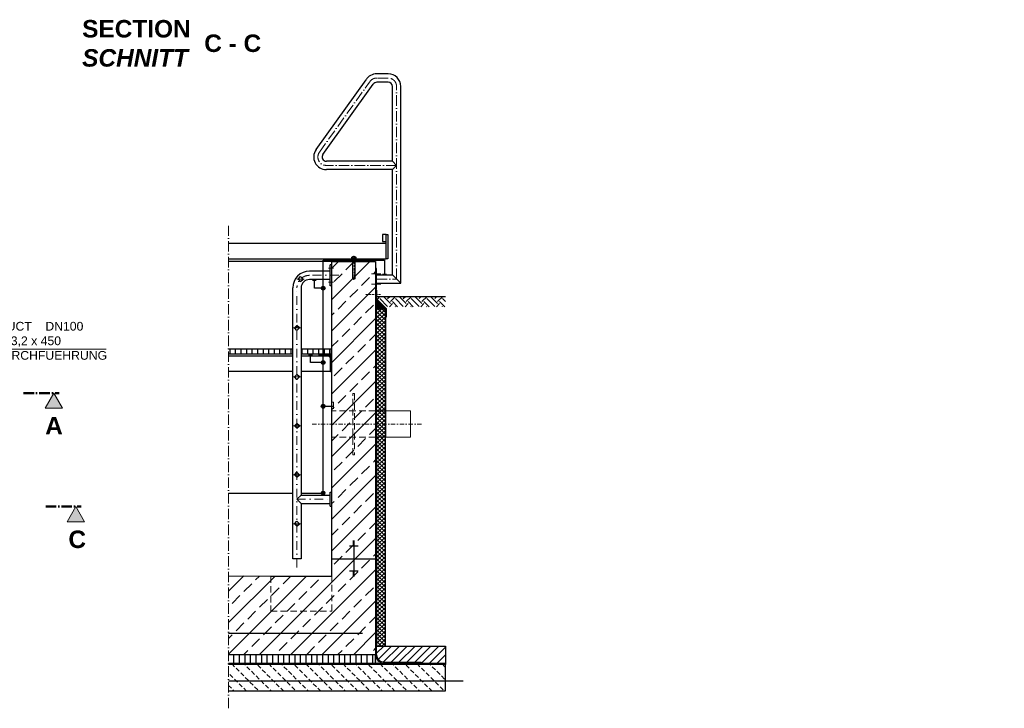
# Model space of a CAD drawing. Header units: millimetres. Extents: x -61498 to 2601997, y -16110 to 22287.
# Tile 24 of 27: x 27479 to 33111, y -410 to 3529. Entities that reach past the tile are written whole.
import ezdxf

# ---------------------------------------------------------------- set-up
doc = ezdxf.new("R2010")
doc.units = ezdxf.units.MM
for name, pattern in [('ACAD_ISO10W100', [18, 12, -3, 0, -3]), ('JIS_02_1.0', [2, 1, -1]), ('STRICHPUNKT2', [0.5, 0.25, -0.125, 0, -0.125]), ('VERDECKT2', [0.1875, 0.125, -0.0625])]:
    doc.linetypes.add(name, pattern=pattern)
for name, color, linetype, lineweight in [('Beschriftung', 7, 'Continuous', 9), ('P------T2', 7, 'Continuous', 18), ('P-DABDICHTUNG', 7, 'Continuous', 18), ('P-ES-MD', 1, 'VERDECKT2', 18), ('P-SSLEIX', 7, 'STRICHPUNKT2', 18), ('verz. Bandstahl 30x3_5mm auf Putz', 1, 'GRENZE1', 35), ('verz. Bandstahl 30x3_5mm im Beton', 5, 'GRENZE1', 35)]:
    doc.layers.add(name, color=color, linetype=linetype, lineweight=lineweight)
doc.styles.add('LBB3.5M1000', font='isocp.shx', dxfattribs={"height": 3.5})
doc.linetypes.add('GRENZE1', pattern='A,6.35,-2.54,[133,ltypeshp.shx,S=2.54,R=0,X=-2.54,Y=0],-2.54,25.4', length=36.83)

msp = doc.modelspace()

# ---------------------------------------------------------------- hatches: boundary and pattern name
at = {"lineweight": 0}
h = msp.add_hatch(dxfattribs=at)
h.set_pattern_fill('ANSI33', color=256, scale=20)
h.set_pattern_definition([(45, (16323.82, 1020.52), (-89.8026, 89.8026), []), (45, (16413.62, 1020.52), (-89.8026, 89.8026), [63.5, -31.75])])
h.paths.add_polyline_path([(28673.682, -104.477), (28673.682, 348.361), (28914.93, 345.523), (29264.93, 345.523), (29264.93, 2145.523), (29514.93, 2145.523), (29514.93, -104.477)])
at = {"lineweight": 5}
h = msp.add_hatch(dxfattribs=at)
h.set_pattern_fill('ANSI36', color=256, angle=90)
h.set_pattern_definition([(135, (13456.316, 1902.5312), (-6.1739261, 1.683798), [7.9375, -1.5875, 0, -1.5875])])
h.paths.add_polyline_path([(29514.93, 1930.531), (29570.93, 1874.531), (29520.93, 1874.531), (29514.93, 1874.531)])
h = msp.add_hatch()
h.set_pattern_fill('EARTH', color=256, scale=10, angle=45)
h.set_pattern_definition([(45, (14423.82, 1916.385), (7e-15, 89.80256), [63.5, -63.5]), (45, (14406.98, 1933.22), (7e-15, 89.80256), [63.5, -63.5]), (45, (14390.14, 1950.06), (7e-15, 89.80256), [63.5, -63.5]), (135, (14390.14, 1961.286), (-89.80256, 7e-15), [63.5, -63.5]), (135, (14406.98, 1978.124), (-89.80256, 7e-15), [63.5, -63.5]), (135, (14423.82, 1994.96), (-89.80256, 7e-15), [63.5, -63.5])])
h.paths.add_polyline_path([(29519.775, 1945.523), (29519.775, 1932.589), (29565.116, 1887.247), (29914.93, 1887.247), (29914.93, 1945.523)])
h = msp.add_hatch(dxfattribs=at)
h.set_pattern_fill('ANSI37', color=256, scale=5)
h.set_pattern_definition([(45, (13453.316, 1628.273), (-11.22532, 11.22532), []), (135, (13453.316, 1628.273), (-11.22532, -11.22532), [])])
h.paths.add_polyline_path([(29520.93, 1874.531), (29570.93, 1874.531), (29570.93, -54.477), (29520.93, -54.477)])
h = msp.add_hatch()
h.set_pattern_fill('ANSI31', color=256, scale=10, angle=45)
h.set_pattern_definition([(90, (-69361.694, 39965.3), (-31.75, 5e-15), [])])
h.paths.add_polyline_path([(29089.08, 1615.523), (29089.08, 1645.523), (29259.93, 1645.523), (29259.93, 1615.523)])
h.paths.add_polyline_path([(28673.682, 1615.523), (28673.682, 1645.523), (29040.78, 1645.523), (29040.78, 1615.523)])
at = {"lineweight": 9}
h = msp.add_hatch(dxfattribs=at)
h.set_pattern_fill('ANSI31', color=256)
h.set_pattern_definition([(45, (-69361.6936, 39965.3005), (-2.24506403, 2.24506403), [])])
edge = h.paths.add_edge_path()
edge.add_line((29264.93, 1515.523), (29264.93, 1615.523))
edge.add_line((29264.93, 1615.523), (29189.93, 1615.523))
edge.add_line((29189.93, 1615.523), (29189.93, 1610.523))
edge.add_arc((29194.93, 1610.523), 5, 540, 630)
edge.add_line((29194.93, 1605.523), (29244.93, 1605.523))
edge.add_arc((29244.93, 1595.523), 10, 360, 450, ccw=False)
edge.add_line((29254.93, 1595.523), (29254.93, 1520.523))
edge.add_arc((29259.93, 1520.523), 5, 540, 630)
edge.add_line((29259.93, 1515.523), (29264.93, 1515.523))
h = msp.add_hatch()
h.set_pattern_fill('ANSI31', color=256, scale=10)
h.set_pattern_definition([(45, (27401.124, -104.477), (-22.45064, 22.45064), [])])
edge = h.paths.add_edge_path()
edge.add_line((29775.305, -146.833), (29775.305, -154.477))
edge.add_line((29775.305, -154.477), (29914.93, -154.477))
edge.add_line((29914.93, -154.477), (29914.93, -54.477))
edge.add_line((29914.93, -54.477), (29520.93, -54.477))
edge.add_line((29520.93, -54.477), (29520.93, -104.477))
edge.add_arc((29563.286, -104.477), 42.356, 180, 270)
edge.add_line((29563.286, -146.833), (29775.305, -146.833))
h = msp.add_hatch()
h.set_pattern_fill('ANSI31', color=256, scale=10, angle=45)
h.set_pattern_definition([(90, (25498.124, -129.477), (-31.75, 5e-15), [])])
h.paths.add_polyline_path([(29514.93, -104.477), (28673.682, -104.477), (28673.682, -154.477), (29514.93, -154.477)])
at = {"lineweight": 0}
h = msp.add_hatch(dxfattribs=at)
h.set_pattern_fill('AR-CONC', color=256, scale=0.48356)
h.set_pattern_definition([(50, (27280.2964, -129.4772), (3.4683817, -0.303444), [0.36267, -3.989368]), (355, (27280.2964, -129.4772), (-0.6709456, 3.6372986), [0.290136, -3.1914945]), (100.45144, (27280.5854, -129.5025), (2.797436, 3.3338545), [0.308222, -3.390441]), (46.1842, (27280.2964, -128.51), (5.16075, -0.800385), [0.544005, -5.984052]), (96.63564, (27280.7264, -128.577), (4.519649, 4.710446), [0.462333, -5.085665]), (351.18416, (27280.2964, -128.51), (4.519649, 4.710446), [0.435204, -4.787242]), (21, (27280.78, -128.752), (2.8864024, -1.946903), [0.36267, -3.989368]), (326, (27280.78, -128.752), (1.176575, 3.506534), [0.290136, -3.1914945]), (71.45144, (27281.0205, -128.914), (4.0629775, 1.559631), [0.308222, -3.390441]), (37.5, (27280.2964, -129.4772), (0.0588002, 1.6097408), [0, -3.1528098, 0, -3.2398505, 0, -3.2035835]), (7.5, (27280.2964, -129.4772), (1.2720985, 1.9072164), [0, -1.8471984, 0, -3.0802758, 0, -1.2209884]), (327.5, (27279.218, -129.4772), (2.5813506, -0.1090663), [0, -1.2088994, 0, -3.7717663, 0, -5.0048437]), (317.5, (27278.7345, -129.4772), (2.8200537, 0.4840674), [0, -1.5715693, 0, -2.5048397, 0, -3.5541644])])
edge = h.paths.add_edge_path()
edge.add_line((29589.229, -154.477), (29563.286, -152.833))
edge.add_arc((29563.286, -104.477), 48.356, 180, 270, ccw=False)
edge.add_line((29514.93, -104.477), (29514.93, -154.477))
edge.add_line((29514.93, -154.477), (29589.229, -154.477))
h = msp.add_hatch(dxfattribs=at)
h.set_pattern_fill('BETON_UNBEWEHRT', color=256, scale=200, angle=90, pattern_type=2)
h.set_pattern_definition([(135, (9235.947, -75.12), (-35.35534, -35.35534), [25, -12.5])])
h.paths.add_polyline_path([(28673.682, -310.477), (28673.682, -160.477), (29914.93, -160.477), (29914.93, -310.477)])
at = {"layer": 'Beschriftung'}
h = msp.add_hatch(color=256, dxfattribs=at)
h.dxf.hatch_style = 1
h.paths.add_polyline_path([(27674.256, 1393.398), (27724.104, 1307.058), (27624.407, 1307.058)])
h = msp.add_hatch(color=256, dxfattribs=at)
h.dxf.hatch_style = 1
h.paths.add_polyline_path([(27800.867, 743.398), (27850.715, 657.058), (27751.018, 657.058)])
at = {"layer": 'P-DABDICHTUNG'}
h = msp.add_hatch(dxfattribs=at)
h.set_pattern_fill('PLAST', scale=6, angle=90, style=0)
h.set_pattern_definition([(90, (12572.0388, -1454.0447), (-1.5, 9e-17), []), (90, (12571.8513, -1454.0447), (-1.5, 9e-17), []), (90, (12571.6638, -1454.0447), (-1.5, 9e-17), [])])
h.paths.add_polyline_path([(29775.305, -154.477), (29775.305, -152.833), (29715.798, -152.833), (29715.798, -154.477)])
at = {"layer": 'verz. Bandstahl 30x3_5mm auf Putz', "lineweight": -3, "ltscale": 2.5}
h = msp.add_hatch(color=256, dxfattribs=at)
h.dxf.hatch_style = 1
edge = h.paths.add_edge_path()
edge.add_arc((29214.93, 1993.163), 10.718, 720, 1080, ccw=False)
h = msp.add_hatch(color=256, dxfattribs=at)
h.dxf.hatch_style = 1
edge = h.paths.add_edge_path()
edge.add_arc((29214.93, 1567.626), 10.718, 720, 1080, ccw=False)
h = msp.add_hatch(color=256, dxfattribs=at)
h.dxf.hatch_style = 1
edge = h.paths.add_edge_path()
edge.add_arc((29214.93, 1317.291), 10.718, 720, 1080, ccw=False)
at = {"layer": 'verz. Bandstahl 30x3_5mm auf Putz'}
h = msp.add_hatch(color=256, dxfattribs=at)
h.dxf.hatch_style = 1
h.paths.add_polyline_path([(29204.212, 820.098), (29214.93, 820.098), (29214.93, 830.815, -0.88926571), (29217.417, 809.673), (29212.443, 809.673, -0.34717256)])
h = msp.add_hatch(color=256, dxfattribs=at)
h.dxf.hatch_style = 1
h.paths.add_polyline_path([(29214.93, 830.815), (29214.93, 820.098), (29204.212, 820.098, -0.41421356)], flags=17)

# ---------------------------------------------------------------- linework, layer by layer
for p, q in [((29586.63, 3219.83), (29521.911, 3219.83)), ((29174.318, 2785.994), (29460.336, 3185.557)), ((29213.589, 2757.876), (29501.386, 3160.105)), ((29586.63, 3171.53), (29521.911, 3171.53)), ((29610.78, 2719.673), (29610.78, 3147.38)), ((29659.08, 2021.373), (29659.08, 3147.38)), ((29610.78, 2719.673), (29233.23, 2719.673)), ((29610.78, 2719.673), (29634.93, 2695.523)), ((29610.78, 2671.373), (29233.23, 2671.373)), ((29634.93, 2695.523), (29610.78, 2671.373)), ((29610.78, 2069.673), (29610.78, 2671.373)), ((28673.682, 2250.523), (29574.93, 2250.523)), ((28673.682, 2160.523), (29574.93, 2160.523)), ((29264.93, 2145.523), (28673.682, 2145.523)), ((29264.93, 345.523), (29264.93, 2145.523)), ((29264.93, 2145.523), (29514.93, 2145.523)), ((29339.93, 2150.523), (29334.93, 2145.523)), ((29339.93, 2160.523), (29339.93, 2150.523)), ((29339.93, 2150.523), (29439.93, 2150.523)), ((29439.93, 2150.523), (29439.93, 2160.523)), ((29439.93, 2150.523), (29444.93, 2145.523)), ((29514.93, 2145.523), (29514.93, -104.477)), ((29254.93, 2090.893), (29137.38, 2090.893)), ((29254.93, 2006.743), (29254.93, 2126.743)), ((29264.93, 2126.743), (29254.93, 2126.743)), ((29072.01, 2045.523), (29086.15, 2059.663)), ((29086.15, 2031.383), (29072.01, 2045.523)), ((29100.29, 2045.523), (29086.15, 2059.663)), ((29086.15, 2031.383), (29100.29, 2045.523)), ((29254.93, 2042.593), (29137.38, 2042.593)), ((29520.93, 2069.673), (29610.78, 2069.673)), ((29610.78, 2069.673), (29659.08, 2021.373)), ((29040.78, 445.523), (29040.78, 1994.293)), ((29089.08, 1994.293), (29089.08, 809.673)), ((29264.93, 2006.743), (29254.93, 2006.743)), ((29520.93, 2021.373), (29659.08, 2021.373)), ((29520.93, 1966.023), (29514.93, 1966.023)), ((29570.93, 1874.531), (29514.93, 1930.531)), ((29519.775, 1945.523), (29914.93, 1945.523)), ((29520.93, 1874.531), (29514.93, 1874.531)), ((29520.93, -104.477), (29520.93, 1874.531)), ((29050.79, 1765.523), (29064.93, 1779.663)), ((29064.93, 1751.383), (29050.79, 1765.523)), ((29079.07, 1765.523), (29064.93, 1779.663)), ((29064.93, 1751.383), (29079.07, 1765.523)), ((28673.682, 1605.523), (29040.78, 1605.523)), ((29089.08, 1605.523), (29194.93, 1605.523)), ((29040.78, 1515.523), (28673.682, 1515.523)), ((29050.79, 1485.523), (29064.93, 1499.663)), ((29064.93, 1471.383), (29050.79, 1485.523)), ((29079.07, 1485.523), (29064.93, 1499.663)), ((29064.93, 1471.383), (29079.07, 1485.523)), ((29259.93, 1515.523), (29089.08, 1515.523)), ((29050.79, 1205.523), (29064.93, 1219.663)), ((29064.93, 1191.383), (29050.79, 1205.523)), ((29079.07, 1205.523), (29064.93, 1219.663)), ((29064.93, 1191.383), (29079.07, 1205.523)), ((29050.79, 925.523), (29064.93, 939.663)), ((29064.93, 911.383), (29050.79, 925.523)), ((29079.07, 925.523), (29064.93, 939.663)), ((29064.93, 911.383), (29079.07, 925.523)), ((29089.08, 809.673), (29064.93, 785.523)), ((29089.08, 809.673), (29254.93, 809.673)), ((29254.93, 825.523), (29264.93, 825.523)), ((29254.93, 745.523), (29254.93, 825.523)), ((29064.93, 785.523), (29089.08, 761.373)), ((29089.08, 761.373), (29254.93, 761.373)), ((29089.08, 761.373), (29089.08, 445.523)), ((29254.93, 745.523), (29264.93, 745.523)), ((29050.79, 645.523), (29064.93, 659.663)), ((29064.93, 631.383), (29050.79, 645.523)), ((29079.07, 645.523), (29064.93, 659.663)), ((29064.93, 631.383), (29079.07, 645.523)), ((29414.93, 517.017), (29364.93, 517.017)), ((29394.93, 545.176), (29384.93, 545.176)), ((29394.93, 541.656), (29384.93, 541.656)), ((29394.93, 538.136), (29384.93, 538.136)), ((29394.93, 534.616), (29384.93, 534.616)), ((29394.93, 531.096), (29384.93, 531.096)), ((29394.93, 527.577), (29384.93, 527.577)), ((29394.93, 524.057), (29384.93, 524.057)), ((29394.93, 520.537), (29384.93, 520.537)), ((29389.93, 545.523), (29389.93, 445.523)), ((29089.08, 445.523), (29040.78, 445.523)), ((29264.93, 445.523), (29514.93, 445.523)), ((29389.93, 445.523), (29389.93, 345.523)), ((28673.682, 348.361), (28914.93, 345.523)), ((28914.93, 345.523), (29264.93, 345.523)), ((29414.93, 374.029), (29364.93, 374.029)), ((29394.93, 370.509), (29384.93, 370.509)), ((29394.93, 366.989), (29384.93, 366.989)), ((29394.93, 363.469), (29384.93, 363.469)), ((29394.93, 359.949), (29384.93, 359.949)), ((29394.93, 356.429), (29384.93, 356.429)), ((29394.93, 352.909), (29384.93, 352.909)), ((29394.93, 349.389), (29384.93, 349.389)), ((29394.93, 345.87), (29384.93, 345.87)), ((29520.93, -54.477), (29914.93, -54.477)), ((29520.93, -104.477), (29520.93, -54.477)), ((29914.93, -54.477), (29914.93, -160.477)), ((29514.93, -154.477), (28673.682, -154.477)), ((29514.93, -154.477), (28673.682, -154.477)), ((29514.93, -154.477), (29914.93, -154.477)), ((29514.93, -154.477), (29914.93, -154.477)), ((29914.93, -154.477), (29514.93, -154.477)), ((29520.93, -154.477), (29914.93, -154.477)), ((29520.93, -154.477), (29914.93, -154.477)), ((29520.93, -154.477), (29914.93, -154.477)), ((29563.286, -146.833), (29775.305, -146.833)), ((29563.286, -152.833), (29775.305, -152.833)), ((29775.305, -146.833), (29775.305, -154.477)), ((29914.93, -154.477), (29914.93, -160.477)), ((29914.93, -160.477), (29914.93, -154.477))]:
    msp.add_line(p, q)
at = {"linetype": 'ACAD_ISO10W100', "lineweight": 18, "ltscale": 5}
for p, q in [((29193.953, 2771.933), (29480.763, 3172.674)), ((29586.63, 3195.523), (29521.814, 3195.523)), ((29634.93, 2045.523), (29634.93, 3147.223)), ((29634.93, 2695.523), (29233.23, 2695.523)), ((28673.682, -410.477), (28673.682, 2350.523)), ((29490.665, 2075.523), (29545.194, 2075.523)), ((29520.93, 2045.523), (29634.93, 2045.523)), ((29490.665, 2015.523), (29545.194, 2015.523))]:
    msp.add_line(p, q, dxfattribs=at)
at = {"linetype": 'Continuous', "lineweight": 9}
for p, q in [((29404.93, 2163.523), (29374.93, 2163.523)), ((29374.93, 2160.523), (29374.93, 2163.523)), ((29376.53, 2164.523), (29376.53, 2170.523)), ((29399.865, 2171.523), (29379.994, 2171.523)), ((29397.93, 2174.023), (29381.93, 2174.023)), ((29381.93, 2174.023), (29381.93, 2171.523)), ((29383.155, 2174.458), (29383.155, 2171.523)), ((29383.458, 2164.523), (29383.458, 2170.523)), ((29396.401, 2164.523), (29396.401, 2170.523)), ((29396.705, 2174.458), (29396.705, 2171.523)), ((29397.93, 2174.023), (29397.93, 2171.523)), ((29403.33, 2164.523), (29403.33, 2170.523)), ((29404.93, 2160.523), (29404.93, 2163.523))]:
    msp.add_line(p, q, dxfattribs=at)
at = {"linetype": 'JIS_02_1.0', "lineweight": 5, "ltscale": 2}
for p, q in [((29381.43, 2145.523), (29381.43, 2163.523)), ((29381.93, 2047.023), (29381.93, 2174.023)), ((29383.155, 2046.588), (29383.155, 2171.523)), ((29396.705, 2046.588), (29396.705, 2171.523)), ((29397.93, 2047.023), (29397.93, 2174.023)), ((29398.43, 2145.523), (29398.43, 2163.523)), ((29397.93, 2047.023), (29381.93, 2047.023))]:
    msp.add_line(p, q, dxfattribs=at)
at = {"linetype": 'ACAD_ISO10W100', "lineweight": 5}
for p, q in [((29389.93, 2040.523), (29389.93, 2178.584)), ((29543.018, 1956.76), (29455.507, 1956.76))]:
    msp.add_line(p, q, dxfattribs=at)
at = {"linetype": 'JIS_02_1.0', "lineweight": 25, "ltscale": 50}
for p, q in [((29517.93, 1874.531), (29517.93, -104.477)), ((29914.93, -157.477), (28673.682, -157.477)), ((29914.93, -157.477), (28673.682, -157.477)), ((29563.286, -149.833), (29775.305, -149.833))]:
    msp.add_line(p, q, dxfattribs=at)
for points in [[(29574.93, 2300.523), (29554.93, 2300.523), (29554.93, 2260.523), (29574.93, 2260.523)], [(29584.93, 2160.523), (29574.93, 2160.523), (29574.93, 2300.523), (29584.93, 2300.523)], [(29514.93, 2105.523), (29514.93, 1985.523), (29520.93, 1985.523), (29520.93, 2105.523)], [(29572.887, 1826.648), (29572.887, 1876.648), (29517.775, 1931.76), (29517.775, 1981.76), (29519.775, 1981.76), (29519.775, 1932.589), (29574.887, 1877.476), (29574.887, 1826.648)], [(29520.93, 1874.531), (29570.93, 1874.531), (29570.93, 1140.523), (29520.93, 1140.523)], [(29570.93, 1140.523), (29520.93, 1140.523), (29520.93, -54.477), (29570.93, -54.477)]]:
    msp.add_lwpolyline(points, close=True)
for points in [[(28673.682, 1645.523), (29040.78, 1645.523)], [(29089.08, 1645.523), (29259.93, 1645.523), (29259.93, 1615.523), (29089.08, 1615.523)], [(29040.78, 1615.523), (28673.682, 1615.523)], [(29514.93, -154.477), (29514.93, -104.477), (28673.682, -104.477)], [(28673.682, -310.477), (29914.93, -310.477), (29914.93, -160.477), (28673.682, -160.477)]]:
    msp.add_lwpolyline(points)
msp.add_lwpolyline([(29264.93, 1515.523), (29264.93, 1615.523), (29189.93, 1615.523), (29189.93, 1610.523, 0.41421356), (29194.93, 1605.523), (29244.93, 1605.523, -0.41421356), (29254.93, 1595.523), (29254.93, 1520.523, 0.41421356), (29259.93, 1515.523)], format="xyb", close=True)
for centre, radius, start, end in [((29521.911, 3147.38), 72.45, 90, 148.201087), ((29586.63, 3147.38), 72.45, 0, 90), ((29521.911, 3147.38), 24.15, 90, 148.201087), ((29586.63, 3147.38), 24.15, 0, 90), ((29233.23, 2743.823), 72.45, 144.403893, 270), ((29233.23, 2743.823), 24.15, 144.416176, 270), ((29137.38, 1994.293), 96.6, 90, 180), ((29137.38, 1994.293), 48.3, 90, 180), ((29563.286, -104.477), 42.356, 180, 270)]:
    msp.add_arc(centre, radius, start, end)
at = {"linetype": 'ACAD_ISO10W100', "lineweight": 18, "ltscale": 5}
for centre, start, end in [((29521.814, 3147.223), 90, 148.201087), ((29586.63, 3147.223), 0, 90), ((29233.23, 2743.823), 144.408634, 270)]:
    msp.add_arc(centre, 48.3, start, end, dxfattribs=at)
at = {"linetype": 'Continuous', "lineweight": 9}
for centre, radius, start, end in [((29379.994, 2165.023), 6.5, 57.795758, 122.204242), ((29379.994, 2170.023), 6.5, 237.795758, 302.204242), ((29389.93, 2153.439), 22.083, 68.760689, 111.239311), ((29389.93, 2150.081), 21.442, 72.432642, 107.567358), ((29389.93, 2184.965), 21.442, 252.432642, 287.567358), ((29399.866, 2165.023), 6.5, 57.795758, 122.204242), ((29399.866, 2170.023), 6.5, 237.795758, 302.204242)]:
    msp.add_arc(centre, radius, start, end, dxfattribs=at)
at = {"linetype": 'JIS_02_1.0', "lineweight": 5, "ltscale": 2}
msp.add_arc((29389.93, 2067.606), 22.083, 248.760689, 291.239311, dxfattribs=at)
at = {"linetype": 'JIS_02_1.0', "lineweight": 25, "ltscale": 50}
msp.add_arc((29563.286, -104.477), 45.356, 180, 270, dxfattribs=at)
at = {"layer": 'Beschriftung', "linetype": 'ACAD_ISO10W100', "lineweight": 50, "ltscale": 5}
for p, q in [((27501.098, 1393.398), (27704.23, 1393.398)), ((27627.709, 743.398), (27830.841, 743.398))]:
    msp.add_line(p, q, dxfattribs=at)
at = {"layer": 'Beschriftung'}
for points in [[(27674.256, 1393.398), (27724.104, 1307.058), (27624.407, 1307.058)], [(27800.867, 743.398), (27850.715, 657.058), (27751.018, 657.058)]]:
    msp.add_lwpolyline(points, close=True, dxfattribs=at)
at = {"layer": 'P------T2', "color": 7}
msp.add_line((27974.702, 1643.504), (27069.233, 1643.504), dxfattribs=at)
at = {"layer": 'P-DABDICHTUNG', "color": 7}
for p, q in [((29563.286, -152.833), (29589.229, -154.477)), ((29715.798, -152.833), (29715.798, -154.477))]:
    msp.add_line(p, q, dxfattribs=at)
msp.add_lwpolyline([(29514.93, -80.299), (29514.93, -104.477, 0.41421356), (29563.286, -152.833)], format="xyb", dxfattribs=at)
at = {"layer": 'P-ES-MD', "color": 7, "ltscale": 300}
for p, q in [((29570.93, 1290.523), (29264.93, 1290.523)), ((29570.93, 1140.523), (29264.93, 1140.523)), ((28914.93, 345.523), (28914.93, 145.523)), ((29264.93, 145.523), (29264.93, 345.523)), ((28914.93, 145.523), (29264.93, 145.523))]:
    msp.add_line(p, q, dxfattribs=at)
at = {"layer": 'P-ES-MD', "color": 7, "linetype": 'Continuous', "ltscale": 300}
for p, q in [((29570.93, 1290.523), (29714.93, 1290.523)), ((29714.93, 1290.523), (29714.93, 1140.523)), ((29570.93, 1140.523), (29714.93, 1140.523))]:
    msp.add_line(p, q, dxfattribs=at)
at = {"layer": 'P-ES-MD', "color": 7, "linetype": 'STRICHPUNKT2', "ltscale": 100}
msp.add_line((29778.029, 1215.523), (29151.536, 1215.523), dxfattribs=at)
at = {"layer": 'P-ES-MD', "color": 7, "ltscale": 300}
for points in [[(29394.93, 1040.523), (29384.93, 1040.523), (29384.93, 1390.523), (29394.93, 1390.523)], [(29264.93, 1340.523), (29274.93, 1340.523), (29274.93, 1290.523), (29264.93, 1290.523)]]:
    msp.add_lwpolyline(points, close=True, dxfattribs=at)
at = {"layer": 'P-SSLEIX', "color": 7, "linetype": 'STRICHPUNKT2', "ltscale": 200}
for p, q in [((29274.93, 2106.743), (29244.93, 2106.743)), ((29065.246, 2045.523), (29107.054, 2045.523)), ((29304.93, 2066.743), (29137.38, 2066.743)), ((29064.93, 395.523), (29064.93, 1994.293)), ((29274.93, 2026.743), (29244.93, 2026.743)), ((29044.025, 1765.523), (29085.834, 1765.523)), ((29044.025, 1485.523), (29085.834, 1485.523)), ((29044.025, 1205.523), (29085.834, 1205.523)), ((29044.025, 925.523), (29085.834, 925.523)), ((29064.93, 785.523), (29256.83, 785.523)), ((29044.025, 645.523), (29085.834, 645.523))]:
    msp.add_line(p, q, dxfattribs=at)
msp.add_arc((29137.38, 1994.293), 72.45, 90, 180, dxfattribs=at)
at = {"layer": 'verz. Bandstahl 30x3_5mm auf Putz', "lineweight": -3, "ltscale": 2.5}
for p, q in [((29214.93, 820.098), (29214.93, 2154.133)), ((29214.93, 2154.133), (29565.855, 2154.133)), ((29565.855, 2154.133), (29565.855, 2071.629)), ((28673.682, 820.098), (29040.78, 820.098)), ((29089.08, 820.098), (29214.93, 820.098))]:
    msp.add_line(p, q, dxfattribs=at)
at = {"layer": 'verz. Bandstahl 30x3_5mm auf Putz', "linetype": 'Continuous', "lineweight": -3, "ltscale": 2.5}
for p, q in [((29175.719, 2037.078), (29153.453, 2037.078)), ((29164.586, 1993.163), (29164.586, 2037.078)), ((29576.988, 2071.629), (29554.722, 2071.629)), ((29214.93, 1993.163), (29164.586, 1993.163)), ((29153.431, 1611.542), (29131.165, 1611.542)), ((29142.298, 1567.626), (29142.298, 1611.542)), ((29214.93, 1567.626), (29142.298, 1567.626)), ((29214.93, 1317.291), (29270.262, 1317.291))]:
    msp.add_line(p, q, dxfattribs=at)
for centre in [(29214.93, 1993.163), (29214.93, 1567.626), (29214.93, 1317.291)]:
    msp.add_circle(centre, 10.718, dxfattribs=at)
msp.add_arc((29214.93, 820.098), 10.718, 283.417608, 256.582392, dxfattribs=at)
at = {"layer": 'verz. Bandstahl 30x3_5mm im Beton', "lineweight": -3, "ltscale": 5}
for p, q in [((29439.93, 17.736), (28673.682, 17.736)), ((28673.682, -252.77), (30014.93, -252.77))]:
    msp.add_line(p, q, dxfattribs=at)

# ---------------------------------------------------------------- texts
at = {"layer": 'Beschriftung', "char_height": 100, "attachment_point": 1, "style": 'LBB3.5M1000'}
for s, width, insert in [('{\\fArial|b1|i0|c0|p34;SECTION\\P\\fArial|b1|i1|c0|p34;SCHNITT}', 963.55424, (27836.434, 3527.458)), ('{\\fArial|b1|i0|c0|p34;C - C}', 355.01313, (28534.689, 3444.483)), ('{\\fArial|b1|i0|c0|p34;A}', 100, (27624.89, 1256.514)), ('{\\fArial|b1|i0|c0|p34;C}', 100, (27757.758, 606.514))]:
    msp.add_mtext_dynamic_manual_height_columns(s, width=width, gutter_width=17.5, heights=[0], dxfattribs=dict(at, insert=insert))
at = {"layer": 'Beschriftung', "char_height": 50, "attachment_point": 1, "style": 'LBB3.5M1000'}
for s, insert, width in [('{\\fArial|b0|i0|c0|p34;CABLE DUCT    DN100\\PØ 114,3 x 3,2 x 450\\PKABELDURCHFUEHRUNG}', (27105.926, 1800.428), 897.49308), ('\\pi273.99;{\\fArial|b0|i0|c0|p34;REFUELING STREET\\P\\pi218.67;BETANKUNGSSTRASSE\\H1.0213x; }', (24104.18, 15.189), 1235.81011)]:
    msp.add_mtext(s, dxfattribs=dict(at, insert=insert, width=width))

doc.saveas('drawing.dxf')
